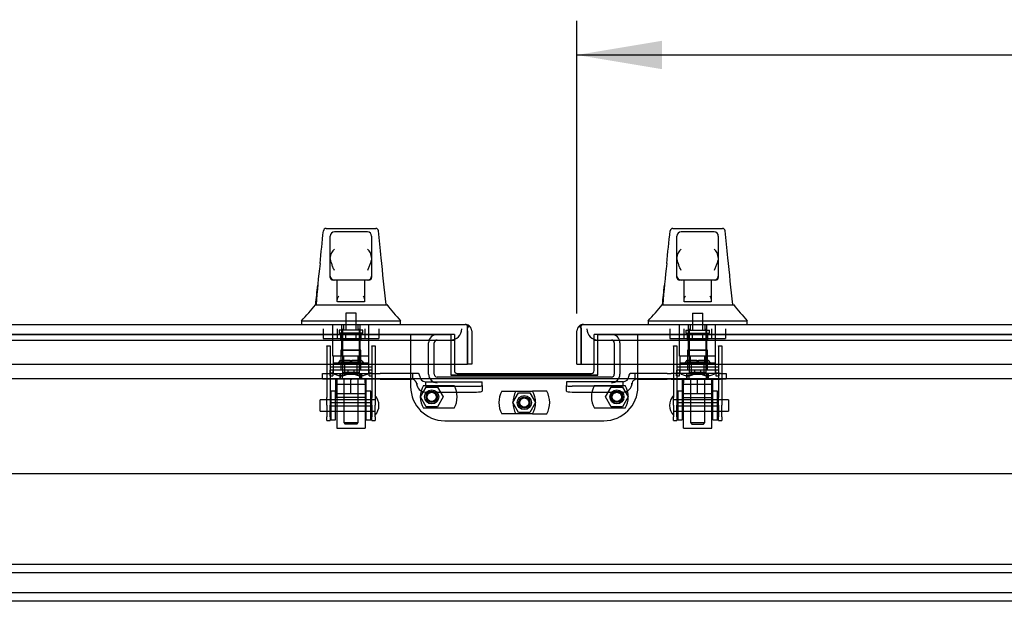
# Model space of a CAD drawing. Header units: inches. Extents: x 1 to 359, y -2 to 239.
# Tile 3 of 22: x 83 to 104, y 32 to 44. Entities that reach past the tile are written whole.
import ezdxf
from ezdxf.enums import TextEntityAlignment as Align
from ezdxf.lldxf.tags import DXFTag

# ---------------------------------------------------------------- set-up
doc = ezdxf.new("R2010")
doc.units = ezdxf.units.IN
doc.header["$MEASUREMENT"] = 0
for name, color, linetype in [('COM70098', 7, 'Continuous'), ('COM70110-2', 7, 'Continuous'), ('COM70218', 7, 'Continuous'), ('COM70220', 7, 'Continuous'), ('COM70739-1', 7, 'Continuous'), ('COM70838', 7, 'Continuous'), ('COM70839-2', 7, 'Continuous'), ('COM71190-2', 7, 'Continuous'), ('COM71195-2', 7, 'Continuous'), ('COM71196-2', 7, 'Continuous'), ('Default', 7, 'Continuous'), ('GSK86006', 7, 'Continuous'), ('HAN13068', 7, 'Continuous'), ('HAN13068_NUT', 7, 'Continuous'), ('HAN13068_SCREW', 7, 'Continuous'), ('HAN_NUT', 7, 'Continuous'), ('NTS18147', 7, 'Continuous'), ('NTS86070', 7, 'Continuous'), ('ROL87452', 7, 'Continuous'), ('RVT17786', 7, 'Continuous'), ('RVT19000', 7, 'Continuous'), ('SCC180005', 7, 'Continuous'), ('SPC87322', 7, 'Continuous'), ('STD26122', 7, 'Continuous'), ('WAF25376', 7, 'Continuous'), ('WAM30038', 7, 'Continuous')]:
    doc.layers.add(name, color=color, linetype=linetype)
doc.styles.add('SEACAD_Times_New_Roman', font='times.ttf')
tags = doc.linetypes.add('CENTER2', pattern=[1.125, 0.75, -0.125, 0.125, -0.125]).pattern_tags.tags
tags[10:11] = [DXFTag(74, 4), DXFTag(75, 0), DXFTag(340, '0'), DXFTag(46, 0.0), DXFTag(50, 0.0), DXFTag(44, 0.0), DXFTag(45, 0.0)]
tags[8:9] = [DXFTag(74, 4), DXFTag(75, 0), DXFTag(340, '0'), DXFTag(46, 0.0), DXFTag(50, 0.0), DXFTag(44, 0.0), DXFTag(45, 0.0)]
tags[6:7] = [DXFTag(74, 4), DXFTag(75, 0), DXFTag(340, '0'), DXFTag(46, 0.0), DXFTag(50, 0.0), DXFTag(44, 0.0), DXFTag(45, 0.0)]
tags[4:5] = [DXFTag(74, 4), DXFTag(75, 0), DXFTag(340, '0'), DXFTag(46, 0.0), DXFTag(50, 0.0), DXFTag(44, 0.0), DXFTag(45, 0.0)]
tags = doc.linetypes.add('HIDDEN2', pattern=[0.1875, 0.125, -0.0625]).pattern_tags.tags
tags[6:7] = [DXFTag(74, 4), DXFTag(75, 0), DXFTag(340, '0'), DXFTag(46, 0.0), DXFTag(50, 0.0), DXFTag(44, 0.0), DXFTag(45, 0.0)]
tags[4:5] = [DXFTag(74, 4), DXFTag(75, 0), DXFTag(340, '0'), DXFTag(46, 0.0), DXFTag(50, 0.0), DXFTag(44, 0.0), DXFTag(45, 0.0)]
doc.dimstyles.new('HAMMOND_(STH_-_300x200)', dxfattribs={"dimtxt": 1.5, "dimasz": 1.875, "dimexe": 0.75, "dimexo": 0.75, "dimgap": 0.375, "dimtad": 0, "dimtih": 1, "dimtoh": 1, "dimzin": 0, "dimdsep": 46, "dimtxsty": 'SEACAD_Times_New_Roman', "dimblk1": '_SE_FILLED', "dimblk2": '_SE_FILLED', "dimsah": 1, "dimcen": 0.75, "dimadec": 0, "dimazin": 0, "dimtfac": 0.8, "dimtofl": 0, "dimtmove": 0, "dimatfit": 3, "dimfxl": 1, "dimtolj": 1, "dimtzin": 0, "dimarcsym": 0})

# ---------------------------------------------------------------- blocks, each defined once
blk = doc.blocks.new('SEANNOT_GROUP2')
at = {"layer": 'Default', "color": 7, "linetype": 'CENTER2'}
blk.add_line((65.661, 34.398), (121.672, 34.398), dxfattribs=at)
blk = doc.blocks.new('SE1')
at = {"layer": 'COM70098', "color": 7, "linetype": 'HIDDEN2'}
for p, q in [((91.166, 37.46), (91.166, 36.311)), ((92.129, 37.46), (92.049, 37.46)), ((92.129, 37.46), (92.129, 36.805)), ((95.283, 37.46), (95.203, 37.46)), ((95.203, 36.805), (95.203, 37.46)), ((96.166, 36.311), (96.166, 37.46)), ((91.916, 35.561), (95.416, 35.561))]:
    blk.add_line(p, q, dxfattribs=at)
at = {"layer": 'COM70098', "color": 7, "linetype": 'Continuous'}
for p, q in [((92.129, 36.805), (92.129, 36.663)), ((95.203, 36.663), (95.203, 36.805)), ((92.189, 36.603), (95.143, 36.603))]:
    blk.add_line(p, q, dxfattribs=at)
at = {"layer": 'COM70098', "color": 7, "linetype": 'HIDDEN2'}
for centre in [(91.629, 36.085), (95.703, 36.085), (93.666, 35.96)]:
    blk.add_circle(centre, 0.156, dxfattribs=at)
at = {"layer": 'COM70098', "color": 7, "linetype": 'Continuous'}
for centre, start, end in [((92.189, 36.663), 180, 270), ((95.143, 36.663), 270, 0)]:
    blk.add_arc(centre, 0.06, start, end, dxfattribs=at)
at = {"layer": 'COM70098', "color": 7, "linetype": 'HIDDEN2'}
for centre, start, end in [((91.916, 36.311), 180, 270), ((95.416, 36.311), 270, 0)]:
    blk.add_arc(centre, 0.75, start, end, dxfattribs=at)
at = {"layer": 'COM70110-2', "color": 7, "linetype": 'HIDDEN2'}
for p, q in [((92.049, 37.462), (65.01, 37.462)), ((92.049, 37.462), (92.049, 37.46)), ((95.283, 37.46), (95.283, 37.462)), ((122.323, 37.462), (95.283, 37.462)), ((92.049, 36.568), (92.049, 36.561)), ((92.049, 36.561), (95.283, 36.561)), ((95.283, 36.561), (95.283, 36.568))]:
    blk.add_line(p, q, dxfattribs=at)
at = {"layer": 'COM70218', "color": 7, "linetype": 'HIDDEN2'}
for p, q in [((119.416, 32.398), (67.916, 32.398)), ((119.416, 32.21), (67.916, 32.21)), ((119.416, 31.773), (67.916, 31.773)), ((119.416, 31.585), (67.916, 31.585))]:
    blk.add_line(p, q, dxfattribs=at)
at = {"layer": 'COM70220', "color": 7, "linetype": 'HIDDEN2'}
for p, q in [((65.23, 37.335), (91.79, 37.335)), ((91.79, 37.335), (92.04, 37.335)), ((95.293, 37.335), (95.543, 37.335)), ((95.543, 37.335), (122.103, 37.335))]:
    blk.add_line(p, q, dxfattribs=at)
for centre, start, end in [((92.04, 37.585), 270, 0), ((95.293, 37.585), 180, 270)]:
    blk.add_arc(centre, 0.25, start, end, dxfattribs=at)
at = {"layer": 'COM70739-1', "color": 7, "linetype": 'HIDDEN2'}
for p, q in [((91.562, 36.583), (91.562, 37.275)), ((91.687, 36.583), (91.687, 37.275)), ((92.04, 37.335), (92.129, 37.335)), ((95.203, 37.335), (95.293, 37.335)), ((95.645, 37.275), (95.645, 36.583)), ((95.77, 37.275), (95.77, 36.583)), ((95.585, 36.523), (91.747, 36.523))]:
    blk.add_line(p, q, dxfattribs=at)
for centre, radius, start, end in [((91.747, 37.275), 0.185, 90, 180), ((91.747, 37.275), 0.06, 90, 180), ((95.585, 37.275), 0.185, 0, 90), ((95.585, 37.275), 0.06, 0, 90), ((91.747, 36.583), 0.185, 180, 270), ((91.747, 36.583), 0.06, 180, 270), ((95.585, 36.583), 0.06, 270, 0), ((95.585, 36.583), 0.185, 270, 0)]:
    blk.add_arc(centre, radius, start, end, dxfattribs=at)
at = {"layer": 'COM70838', "color": 7, "linetype": 'HIDDEN2'}
for p, q in [((89.228, 36.478), (89.228, 36.603)), ((89.228, 36.603), (89.353, 36.603)), ((89.353, 36.478), (89.228, 36.478)), ((89.353, 36.603), (90.409, 36.603)), ((89.835, 36.478), (89.353, 36.478)), ((90.409, 36.478), (89.871, 36.478)), ((90.409, 36.603), (90.497, 36.603)), ((90.497, 36.478), (90.409, 36.478)), ((91.21, 36.603), (90.497, 36.603)), ((90.497, 36.478), (91.183, 36.478)), ((91.308, 36.603), (91.21, 36.603)), ((91.21, 36.603), (91.21, 36.475)), ((91.368, 36.545), (91.368, 36.543)), ((91.493, 36.42), (91.493, 36.318)), ((91.493, 36.418), (92.738, 36.418)), ((92.738, 36.336), (92.738, 36.418)), ((95.84, 36.418), (94.595, 36.418)), ((94.595, 36.418), (94.595, 36.336)), ((95.84, 36.318), (95.84, 36.42)), ((95.965, 36.543), (95.965, 36.545)), ((96.095, 36.603), (96.025, 36.603)), ((96.095, 36.603), (96.095, 36.465)), ((96.808, 36.603), (96.095, 36.603)), ((96.15, 36.478), (96.808, 36.478)), ((96.808, 36.603), (96.897, 36.603)), ((96.897, 36.478), (96.808, 36.478)), ((97.98, 36.603), (96.897, 36.603)), ((96.897, 36.478), (97.462, 36.478)), ((97.498, 36.478), (97.98, 36.478)), ((97.98, 36.603), (98.105, 36.603)), ((98.105, 36.478), (97.98, 36.478)), ((98.105, 36.603), (98.105, 36.478)), ((91.3, 36.361), (91.3, 36.384)), ((91.493, 36.318), (92.613, 36.318)), ((91.493, 36.191), (92.613, 36.191)), ((92.738, 36.336), (92.738, 36.21)), ((94.595, 36.21), (94.595, 36.336)), ((95.84, 36.318), (94.72, 36.318)), ((94.72, 36.191), (95.84, 36.191)), ((96.033, 36.384), (96.033, 36.361))]:
    blk.add_line(p, q, dxfattribs=at)
for centre, radius, start, end in [((91.183, 36.361), 0.117, 76.4554, 90), ((91.183, 36.361), 0.117, 0, 76.4554), ((91.308, 36.543), 0.06, 0, 90), ((91.493, 36.545), 0.125, 180, 270), ((95.84, 36.545), 0.125, 270, 0), ((96.025, 36.543), 0.06, 90, 180), ((96.15, 36.361), 0.117, 118.0398, 180), ((96.15, 36.361), 0.117, 90, 118.0398), ((91.493, 36.384), 0.193, 180, 270), ((95.84, 36.384), 0.193, 270, 0)]:
    blk.add_arc(centre, radius, start, end, dxfattribs=at)
for centre, major_axis, start_param, end_param in [((92.613, 36.336), (-0.125, 0), 1.570796, 3.141593), ((92.613, 36.21), (0.125, 0), 4.712389, 6.283185), ((94.72, 36.336), (-0.125, 0), 0, 1.570796), ((94.72, 36.21), (0.125, 0), 3.141593, 4.712389)]:
    blk.add_ellipse(centre, major_axis=major_axis, ratio=0.145455, start_param=start_param, end_param=end_param, dxfattribs=at)
at = {"layer": 'COM70839-2', "color": 7, "linetype": 'HIDDEN2'}
for p, q in [((89.322, 37.209), (89.392, 37.209)), ((89.322, 37.2), (89.322, 37.209)), ((89.322, 37.2), (89.322, 36.07)), ((89.392, 37.209), (89.392, 37.2)), ((89.392, 37.2), (89.392, 36.07)), ((90.314, 37.209), (90.384, 37.209)), ((90.314, 37.2), (90.314, 37.209)), ((90.314, 37.2), (90.314, 36.07)), ((90.384, 37.209), (90.384, 37.2)), ((90.384, 37.2), (90.384, 36.07)), ((96.949, 37.209), (97.019, 37.209)), ((96.949, 37.2), (96.949, 37.209)), ((96.949, 37.2), (96.949, 36.07)), ((97.019, 37.209), (97.019, 37.2)), ((97.019, 37.2), (97.019, 36.07)), ((97.941, 37.209), (98.011, 37.209)), ((97.941, 37.2), (97.941, 37.209)), ((97.941, 37.2), (97.941, 36.07)), ((98.011, 37.209), (98.011, 37.2)), ((98.011, 37.2), (98.011, 36.07)), ((89.392, 36.748), (90.314, 36.748)), ((97.019, 36.748), (97.941, 36.748)), ((89.322, 35.906), (89.322, 36.07)), ((89.392, 36.07), (89.392, 35.906)), ((90.314, 35.906), (90.314, 36.07)), ((90.384, 36.07), (90.384, 35.906)), ((96.949, 35.906), (96.949, 36.07)), ((97.019, 36.07), (97.019, 35.906)), ((97.941, 35.906), (97.941, 36.07)), ((98.011, 36.07), (98.011, 35.906)), ((89.322, 35.906), (89.322, 35.647)), ((90.314, 35.954), (89.392, 35.954)), ((89.392, 35.647), (89.392, 35.906)), ((89.392, 35.889), (90.314, 35.889)), ((90.314, 35.906), (90.314, 35.647)), ((90.384, 35.647), (90.384, 35.906)), ((96.949, 35.906), (96.949, 35.647)), ((97.941, 35.954), (97.019, 35.954)), ((97.019, 35.647), (97.019, 35.906)), ((97.019, 35.889), (97.941, 35.889)), ((97.941, 35.906), (97.941, 35.647)), ((98.011, 35.647), (98.011, 35.906)), ((89.322, 35.569), (89.322, 35.647)), ((89.322, 35.569), (89.392, 35.569)), ((89.392, 35.647), (89.392, 35.569)), ((90.314, 35.569), (90.314, 35.647)), ((90.314, 35.569), (90.384, 35.569)), ((90.384, 35.647), (90.384, 35.569)), ((96.949, 35.569), (96.949, 35.647)), ((96.949, 35.569), (97.019, 35.569)), ((97.019, 35.647), (97.019, 35.569)), ((97.941, 35.569), (97.941, 35.647)), ((97.941, 35.569), (98.011, 35.569)), ((98.011, 35.647), (98.011, 35.569))]:
    blk.add_line(p, q, dxfattribs=at)
at = {"layer": 'COM71190-2', "color": 7, "linetype": 'HIDDEN2'}
for p, q in [((65.01, 37.46), (92.049, 37.46)), ((92.049, 37.46), (92.049, 36.805)), ((95.283, 36.805), (95.283, 37.46)), ((95.283, 37.46), (122.323, 37.46))]:
    blk.add_line(p, q, dxfattribs=at)
at = {"layer": 'COM71190-2', "color": 7, "linetype": 'Continuous'}
for p, q in [((92.049, 36.805), (92.049, 36.568)), ((95.283, 36.568), (95.283, 36.805)), ((71.635, 36.493), (115.698, 36.493)), ((92.049, 36.568), (95.283, 36.568))]:
    blk.add_line(p, q, dxfattribs=at)
at = {"layer": 'COM71195-2', "color": 7, "linetype": 'Continuous'}
for p, q in [((64.653, 37.68), (92.367, 37.68)), ((92.367, 37.68), (92.367, 37.68)), ((92.367, 37.68), (92.367, 37.68)), ((92.367, 37.68), (92.367, 37.68)), ((92.415, 37.6), (92.454, 37.651)), ((92.415, 37.537), (92.415, 37.651)), ((92.415, 37.537), (92.415, 37.6)), ((92.415, 37.537), (92.415, 37.537)), ((92.415, 37.537), (92.415, 36.805)), ((92.415, 36.805), (92.415, 37.537)), ((92.51, 37.537), (92.51, 36.805)), ((64.605, 36.805), (92.415, 36.805)), ((92.51, 36.805), (92.415, 36.805))]:
    blk.add_line(p, q, dxfattribs=at)
for start, end in [(89.9238, 90), (52.4964, 89.8439), (0, 52.4964)]:
    blk.add_arc((92.367, 37.537), 0.143, start, end, dxfattribs=at)
blk.add_open_spline([(92.415, 37.651), (92.407, 37.66), (92.399, 37.668), (92.387, 37.675), (92.383, 37.677), (92.375, 37.68), (92.371, 37.68), (92.367, 37.68)], degree=3, knots=[0, 0, 0, 0, 0.5, 0.5, 0.75, 0.75, 1, 1, 1, 1], dxfattribs=at)
at = {"layer": 'COM71196-2', "color": 7, "linetype": 'Continuous'}
for p, q in [((94.823, 36.805), (94.823, 37.537)), ((94.918, 37.6), (94.879, 37.651)), ((94.918, 37.537), (94.918, 37.651)), ((94.918, 37.6), (94.918, 37.537)), ((94.918, 37.537), (94.918, 36.805)), ((94.918, 37.537), (94.918, 37.537)), ((94.918, 36.805), (94.918, 37.537)), ((94.966, 37.68), (122.68, 37.68)), ((94.966, 37.68), (94.966, 37.68)), ((94.966, 37.68), (94.966, 37.68)), ((94.823, 36.805), (94.918, 36.805)), ((94.918, 36.805), (122.728, 36.805))]:
    blk.add_line(p, q, dxfattribs=at)
for start, end in [(127.5036, 180), (90.1561, 127.5036), (90, 90.0762)]:
    blk.add_arc((94.966, 37.537), 0.143, start, end, dxfattribs=at)
blk.add_open_spline([(94.918, 37.651), (94.926, 37.66), (94.934, 37.668), (94.946, 37.675), (94.95, 37.677), (94.958, 37.68), (94.962, 37.68), (94.966, 37.68)], degree=3, knots=[0, 0, 0, 0, 0.5, 0.5, 0.75, 0.75, 1, 1, 1, 1], dxfattribs=at)
at = {"layer": 'GSK86006', "color": 7, "linetype": 'HIDDEN2'}
for centre in [(91.629, 36.085), (95.703, 36.085), (93.666, 35.96)]:
    blk.add_circle(centre, 0.125, dxfattribs=at)
at = {"layer": 'HAN13068', "color": 7, "linetype": 'Continuous'}
for p, q in [((89.247, 39.74), (89.247, 39.742)), ((89.307, 39.795), (90.398, 39.795)), ((90.218, 39.715), (89.488, 39.715)), ((90.458, 39.741), (90.458, 39.739)), ((96.874, 39.74), (96.874, 39.742)), ((96.934, 39.795), (98.025, 39.795)), ((97.845, 39.715), (97.115, 39.715)), ((98.085, 39.741), (98.085, 39.739)), ((89.398, 39.153), (89.398, 39.625)), ((90.308, 39.625), (90.308, 39.153)), ((97.025, 39.153), (97.025, 39.625)), ((97.935, 39.625), (97.935, 39.153)), ((89.398, 38.745), (89.398, 39.153)), ((90.308, 39.153), (90.308, 38.745)), ((97.025, 38.745), (97.025, 39.153)), ((97.935, 39.153), (97.935, 38.745)), ((89.398, 38.715), (89.398, 38.745)), ((89.488, 38.655), (89.458, 38.655)), ((90.218, 38.655), (89.488, 38.655)), ((89.553, 38.224), (89.553, 38.655)), ((90.153, 38.655), (90.153, 38.224)), ((90.248, 38.655), (90.218, 38.655)), ((90.308, 38.745), (90.308, 38.715)), ((97.025, 38.715), (97.025, 38.745)), ((97.115, 38.655), (97.085, 38.655)), ((97.845, 38.655), (97.115, 38.655)), ((97.18, 38.224), (97.18, 38.655)), ((97.78, 38.655), (97.78, 38.224)), ((97.875, 38.655), (97.845, 38.655)), ((97.935, 38.745), (97.935, 38.715)), ((89.553, 38.184), (89.553, 38.224)), ((89.768, 38.18), (89.583, 38.18)), ((89.938, 38.18), (89.768, 38.18)), ((90.123, 38.18), (89.938, 38.18)), ((90.153, 38.224), (90.153, 38.184)), ((97.18, 38.184), (97.18, 38.224)), ((97.395, 38.18), (97.21, 38.18)), ((97.565, 38.18), (97.395, 38.18)), ((97.75, 38.18), (97.565, 38.18)), ((97.78, 38.224), (97.78, 38.184)), ((89.074, 38.115), (89.274, 38.115)), ((89.274, 38.115), (89.386, 38.115)), ((89.386, 38.115), (89.594, 38.115)), ((89.594, 38.115), (89.662, 38.115)), ((89.662, 38.115), (89.754, 38.115)), ((89.754, 38.115), (89.794, 38.115)), ((89.794, 38.115), (89.912, 38.115)), ((89.912, 38.115), (90.21, 38.115)), ((90.21, 38.115), (90.32, 38.115)), ((90.32, 38.115), (90.643, 38.115)), ((96.701, 38.115), (96.901, 38.115)), ((96.901, 38.115), (97.013, 38.115)), ((97.013, 38.115), (97.221, 38.115)), ((97.221, 38.115), (97.289, 38.115)), ((97.289, 38.115), (97.381, 38.115)), ((97.381, 38.115), (97.421, 38.115)), ((97.421, 38.115), (97.539, 38.115)), ((97.539, 38.115), (97.837, 38.115)), ((97.837, 38.115), (97.947, 38.115)), ((97.947, 38.115), (98.27, 38.115)), ((88.763, 37.763), (88.763, 37.68)), ((88.763, 37.76), (89.115, 37.76)), ((89.115, 37.76), (89.347, 37.76)), ((89.347, 37.76), (89.794, 37.76)), ((89.794, 37.76), (89.912, 37.76)), ((89.912, 37.76), (89.963, 37.76)), ((89.963, 37.76), (90.112, 37.76)), ((90.112, 37.76), (90.591, 37.76)), ((90.591, 37.76), (90.943, 37.76)), ((90.943, 37.68), (90.943, 37.763)), ((96.39, 37.763), (96.39, 37.68)), ((96.39, 37.76), (96.742, 37.76)), ((96.742, 37.76), (96.974, 37.76)), ((96.974, 37.76), (97.421, 37.76)), ((97.421, 37.76), (97.539, 37.76)), ((97.539, 37.76), (97.59, 37.76)), ((97.59, 37.76), (97.739, 37.76)), ((97.739, 37.76), (98.218, 37.76)), ((98.218, 37.76), (98.57, 37.76)), ((98.57, 37.68), (98.57, 37.763))]:
    blk.add_line(p, q, dxfattribs=at)
at = {"layer": 'HAN13068', "color": 7, "linetype": 'HIDDEN2'}
for p, q in [((89.457, 36.978), (89.457, 37.68)), ((89.653, 36.978), (89.653, 37.68)), ((89.69, 37.68), (89.69, 37.555)), ((90.015, 37.555), (90.015, 37.68)), ((90.053, 36.978), (90.053, 37.68)), ((90.248, 36.978), (90.248, 37.68)), ((97.084, 36.978), (97.084, 37.68)), ((97.28, 36.978), (97.28, 37.68)), ((97.317, 37.68), (97.317, 37.555)), ((97.642, 37.555), (97.642, 37.68)), ((97.68, 36.978), (97.68, 37.68)), ((97.875, 36.978), (97.875, 37.68)), ((89.653, 36.978), (89.457, 36.978)), ((90.053, 36.978), (89.653, 36.978)), ((89.693, 36.853), (89.693, 36.978)), ((89.853, 36.853), (89.693, 36.853)), ((90.013, 36.853), (89.853, 36.853)), ((90.013, 36.853), (90.013, 36.978)), ((90.248, 36.978), (90.053, 36.978)), ((97.28, 36.978), (97.084, 36.978)), ((97.68, 36.978), (97.28, 36.978)), ((97.32, 36.853), (97.32, 36.978)), ((97.48, 36.853), (97.32, 36.853)), ((97.64, 36.853), (97.48, 36.853)), ((97.64, 36.853), (97.64, 36.978)), ((97.875, 36.978), (97.68, 36.978)), ((89.693, 36.478), (89.693, 35.518)), ((90.013, 35.518), (90.013, 36.478)), ((97.32, 36.478), (97.32, 35.518)), ((97.64, 35.518), (97.64, 36.478)), ((89.693, 35.518), (90.013, 35.518)), ((89.693, 35.518), (89.723, 35.488)), ((89.983, 35.488), (89.723, 35.488)), ((89.983, 35.488), (90.013, 35.518)), ((97.32, 35.518), (97.64, 35.518)), ((97.32, 35.518), (97.35, 35.488)), ((97.35, 35.488), (97.61, 35.488)), ((97.61, 35.488), (97.64, 35.518))]:
    blk.add_line(p, q, dxfattribs=at)
at = {"layer": 'HAN13068', "color": 7, "linetype": 'Continuous'}
for centre, radius, start, end in [((89.307, 39.735), 0.06, 89.9925, 174.0071), ((89.488, 39.625), 0.09, 90, 180), ((90.218, 39.625), 0.09, 0, 90), ((90.398, 39.735), 0.06, 5.5758, 90.0089), ((96.934, 39.735), 0.06, 89.9925, 174.0071), ((97.115, 39.625), 0.09, 90, 180), ((97.845, 39.625), 0.09, 0, 90), ((98.025, 39.735), 0.06, 5.5758, 90.0089), ((89.657, 39.144), 0.259, 130.7149, 177.9019), ((90.049, 39.144), 0.259, 2.0981, 49.2851), ((97.284, 39.144), 0.259, 130.7149, 177.9019), ((97.676, 39.144), 0.259, 2.0981, 49.2851), ((105.036, 37.114), 15.978, 173.1508, 176.4066), ((89.439, 39.153), 0.0411, 178.3464, 179.9974), ((90.267, 39.153), 0.0411, 0.0026, 1.6536), ((28.598, 32.071), 62.32, 5.56591, 6.52159), ((112.663, 37.114), 15.978, 173.1508, 176.4066), ((97.066, 39.153), 0.0411, 178.3464, 179.9974), ((97.894, 39.153), 0.0411, 0.0026, 1.6536), ((36.225, 32.071), 62.32, 5.56591, 6.52159), ((89.488, 38.745), 0.09, 180, 270), ((89.458, 38.715), 0.06, 180, 270), ((90.218, 38.745), 0.09, 270, 0), ((90.248, 38.715), 0.06, 270, 0), ((97.115, 38.745), 0.09, 180, 270), ((97.085, 38.715), 0.06, 180, 270), ((97.845, 38.745), 0.09, 270, 0), ((97.875, 38.715), 0.06, 270, 0), ((85.312, 41.094), 4.799, 315.9905, 321.6256), ((103.059, 48.305), 16.062, 219.3746, 221.0327), ((92.939, 41.094), 4.799, 315.9905, 321.6256), ((110.686, 48.305), 16.062, 219.3746, 221.0327)]:
    blk.add_arc(centre, radius, start, end, dxfattribs=at)
for points in [[(89.172, 39.019), (89.197, 39.26), (89.222, 39.5), (89.247, 39.74)], [(90.515, 39.149), (90.496, 39.346), (90.477, 39.542), (90.458, 39.739)], [(96.799, 39.019), (96.824, 39.26), (96.849, 39.5), (96.874, 39.74)], [(98.142, 39.149), (98.123, 39.346), (98.104, 39.542), (98.085, 39.739)], [(89.078, 38.115), (89.093, 38.258), (89.108, 38.401), (89.122, 38.544)], [(96.705, 38.115), (96.72, 38.258), (96.735, 38.401), (96.749, 38.544)]]:
    blk.add_open_spline(points, degree=3, dxfattribs=at)
for points, knots in [([(89.488, 38.87), (89.483, 38.882), (89.478, 38.895), (89.467, 38.919), (89.462, 38.931), (89.447, 38.967), (89.438, 38.991), (89.425, 39.027), (89.421, 39.039), (89.414, 39.062), (89.411, 39.074), (89.402, 39.109), (89.398, 39.132), (89.398, 39.154)], [0, 0, 0, 0, 0.125, 0.125, 0.25, 0.25, 0.5, 0.5, 0.625, 0.625, 0.75, 0.75, 1, 1, 1, 1]), ([(90.308, 39.154), (90.308, 39.132), (90.304, 39.109), (90.295, 39.074), (90.292, 39.062), (90.285, 39.039), (90.281, 39.027), (90.268, 38.991), (90.258, 38.967), (90.244, 38.931), (90.239, 38.919), (90.228, 38.895), (90.223, 38.882), (90.218, 38.87)], [0, 0, 0, 0, 0.25, 0.25, 0.375, 0.375, 0.5, 0.5, 0.75, 0.75, 0.875, 0.875, 1, 1, 1, 1]), ([(97.115, 38.87), (97.11, 38.882), (97.105, 38.895), (97.094, 38.919), (97.089, 38.931), (97.074, 38.967), (97.065, 38.991), (97.052, 39.027), (97.048, 39.039), (97.041, 39.062), (97.038, 39.074), (97.029, 39.109), (97.025, 39.132), (97.025, 39.154)], [0, 0, 0, 0, 0.125, 0.125, 0.25, 0.25, 0.5, 0.5, 0.625, 0.625, 0.75, 0.75, 1, 1, 1, 1]), ([(97.935, 39.154), (97.935, 39.132), (97.931, 39.109), (97.922, 39.074), (97.919, 39.062), (97.912, 39.039), (97.908, 39.027), (97.895, 38.991), (97.885, 38.967), (97.871, 38.931), (97.866, 38.919), (97.855, 38.895), (97.85, 38.882), (97.845, 38.87)], [0, 0, 0, 0, 0.25, 0.25, 0.375, 0.375, 0.5, 0.5, 0.75, 0.75, 0.875, 0.875, 1, 1, 1, 1]), ([(89.553, 38.224), (89.553, 38.23), (89.554, 38.236), (89.558, 38.25), (89.561, 38.256), (89.569, 38.277), (89.576, 38.291), (89.583, 38.305)], [0, 0, 0, 0, 0.25, 0.25, 0.5, 0.5, 1, 1, 1, 1]), ([(89.583, 38.18), (89.579, 38.18), (89.575, 38.18), (89.568, 38.18), (89.564, 38.18), (89.559, 38.181), (89.557, 38.181), (89.554, 38.182), (89.553, 38.183), (89.553, 38.184)], [0, 0, 0, 0, 0.25, 0.25, 0.5, 0.5, 0.75, 0.75, 1, 1, 1, 1]), ([(90.123, 38.305), (90.13, 38.291), (90.137, 38.277), (90.145, 38.256), (90.148, 38.25), (90.152, 38.236), (90.153, 38.23), (90.153, 38.224)], [0, 0, 0, 0, 0.5, 0.5, 0.75, 0.75, 1, 1, 1, 1]), ([(90.153, 38.184), (90.153, 38.183), (90.152, 38.182), (90.149, 38.181), (90.147, 38.181), (90.139, 38.18), (90.131, 38.18), (90.123, 38.18)], [0, 0, 0, 0, 0.25, 0.25, 0.5, 0.5, 1, 1, 1, 1]), ([(97.18, 38.224), (97.18, 38.23), (97.181, 38.236), (97.185, 38.25), (97.188, 38.256), (97.196, 38.277), (97.203, 38.291), (97.21, 38.305)], [0, 0, 0, 0, 0.25, 0.25, 0.5, 0.5, 1, 1, 1, 1]), ([(97.21, 38.18), (97.206, 38.18), (97.202, 38.18), (97.195, 38.18), (97.191, 38.18), (97.186, 38.181), (97.184, 38.181), (97.181, 38.182), (97.18, 38.183), (97.18, 38.184)], [0, 0, 0, 0, 0.25, 0.25, 0.5, 0.5, 0.75, 0.75, 1, 1, 1, 1]), ([(97.75, 38.305), (97.757, 38.291), (97.764, 38.277), (97.772, 38.256), (97.775, 38.25), (97.779, 38.236), (97.78, 38.23), (97.78, 38.224)], [0, 0, 0, 0, 0.5, 0.5, 0.75, 0.75, 1, 1, 1, 1]), ([(97.78, 38.184), (97.78, 38.183), (97.779, 38.182), (97.776, 38.181), (97.774, 38.181), (97.766, 38.18), (97.758, 38.18), (97.75, 38.18)], [0, 0, 0, 0, 0.25, 0.25, 0.5, 0.5, 1, 1, 1, 1])]:
    blk.add_open_spline(points, degree=3, knots=knots, dxfattribs=at)
at = {"layer": 'HAN13068_NUT', "color": 7, "linetype": 'HIDDEN2'}
for p, q in [((89.52, 36.153), (89.52, 36.478)), ((89.853, 36.153), (89.853, 36.478)), ((90.185, 36.153), (90.185, 36.478)), ((97.147, 36.153), (97.147, 36.478)), ((97.48, 36.153), (97.48, 36.478)), ((97.812, 36.153), (97.812, 36.478)), ((89.687, 36.153), (89.52, 36.153)), ((89.52, 36.153), (89.52, 36.103)), ((90.155, 36.073), (89.55, 36.073)), ((89.853, 36.153), (89.687, 36.153)), ((90.019, 36.153), (89.853, 36.153)), ((90.185, 36.153), (90.019, 36.153)), ((90.185, 36.103), (90.185, 36.153)), ((97.314, 36.153), (97.147, 36.153)), ((97.147, 36.153), (97.147, 36.103)), ((97.177, 36.073), (97.782, 36.073)), ((97.48, 36.153), (97.314, 36.153)), ((97.646, 36.153), (97.48, 36.153)), ((97.812, 36.153), (97.646, 36.153)), ((97.812, 36.103), (97.812, 36.153))]:
    blk.add_line(p, q, dxfattribs=at)
for centre, start, end in [((89.55, 36.103), 180, 270), ((90.155, 36.103), 270, 0), ((97.177, 36.103), 180, 270), ((97.782, 36.103), 270, 0)]:
    blk.add_arc(centre, 0.03, start, end, dxfattribs=at)
at = {"layer": 'HAN13068_SCREW', "color": 7, "linetype": 'HIDDEN2'}
for p, q in [((89.969, 37.93), (89.737, 37.93)), ((89.737, 37.93), (89.737, 37.555)), ((89.969, 37.555), (89.969, 37.93)), ((97.364, 37.93), (97.596, 37.93)), ((97.364, 37.93), (97.364, 37.555)), ((97.596, 37.555), (97.596, 37.93)), ((90.115, 37.555), (89.59, 37.555)), ((89.59, 37.555), (89.59, 37.485)), ((90.115, 37.485), (89.59, 37.485)), ((89.631, 37.348), (89.631, 37.485)), ((89.742, 37.348), (89.742, 37.485)), ((89.964, 37.348), (89.964, 37.485)), ((90.075, 37.348), (90.075, 37.485)), ((90.115, 37.485), (90.115, 37.555)), ((97.217, 37.555), (97.742, 37.555)), ((97.217, 37.555), (97.217, 37.485)), ((97.217, 37.485), (97.742, 37.485)), ((97.258, 37.348), (97.258, 37.485)), ((97.369, 37.348), (97.369, 37.485)), ((97.591, 37.348), (97.591, 37.485)), ((97.702, 37.348), (97.702, 37.485)), ((97.742, 37.485), (97.742, 37.555)), ((89.631, 37.348), (89.742, 37.348)), ((89.742, 37.348), (89.964, 37.348)), ((89.964, 37.348), (90.075, 37.348)), ((97.258, 37.348), (97.369, 37.348)), ((97.369, 37.348), (97.591, 37.348)), ((97.591, 37.348), (97.702, 37.348))]:
    blk.add_line(p, q, dxfattribs=at)
at = {"layer": 'HAN_NUT', "color": 7, "linetype": 'HIDDEN2'}
for p, q in [((89.241, 37.585), (89.241, 37.37)), ((89.547, 37.585), (89.547, 37.37)), ((90.159, 37.585), (90.159, 37.37)), ((90.465, 37.585), (90.465, 37.37)), ((96.868, 37.585), (96.868, 37.37)), ((97.174, 37.585), (97.174, 37.37)), ((97.786, 37.585), (97.786, 37.37)), ((98.092, 37.585), (98.092, 37.37)), ((89.241, 37.37), (89.547, 37.37)), ((89.547, 37.37), (90.159, 37.37)), ((90.159, 37.37), (90.465, 37.37)), ((96.868, 37.37), (97.174, 37.37)), ((97.174, 37.37), (97.786, 37.37)), ((97.786, 37.37), (98.092, 37.37))]:
    blk.add_line(p, q, dxfattribs=at)
at = {"layer": 'NTS18147', "color": 7, "linetype": 'HIDDEN2'}
for p, q in [((89.633, 37.115), (90.073, 37.115)), ((89.633, 37.115), (89.633, 36.677)), ((90.073, 37.115), (89.633, 37.115)), ((89.633, 37.115), (89.633, 37.115)), ((90.073, 36.677), (90.073, 37.115)), ((90.073, 37.115), (90.073, 37.115)), ((97.7, 37.115), (97.26, 37.115)), ((97.26, 37.115), (97.26, 37.115)), ((97.26, 37.115), (97.7, 37.115)), ((97.26, 37.115), (97.26, 36.677)), ((97.7, 37.115), (97.7, 37.115)), ((97.7, 36.677), (97.7, 37.115)), ((89.458, 36.677), (89.39, 36.677)), ((89.39, 36.677), (89.39, 36.614)), ((89.458, 36.677), (89.39, 36.677)), ((89.39, 36.677), (89.39, 36.677)), ((89.39, 36.614), (89.458, 36.614)), ((89.39, 36.614), (89.39, 36.552)), ((89.39, 36.614), (89.458, 36.614)), ((89.453, 36.614), (89.453, 36.552)), ((89.785, 36.677), (89.458, 36.677)), ((89.458, 36.614), (89.458, 36.677)), ((89.785, 36.677), (89.458, 36.677)), ((89.458, 36.677), (89.458, 36.677)), ((89.921, 36.677), (89.785, 36.677)), ((89.785, 36.677), (89.785, 36.614)), ((89.921, 36.677), (89.785, 36.677)), ((89.785, 36.677), (89.785, 36.677)), ((89.785, 36.614), (89.921, 36.614)), ((89.785, 36.614), (89.921, 36.614)), ((90.248, 36.677), (89.921, 36.677)), ((89.921, 36.614), (89.921, 36.677)), ((90.248, 36.677), (89.921, 36.677)), ((89.921, 36.677), (89.921, 36.677)), ((90.316, 36.677), (90.248, 36.677)), ((90.248, 36.677), (90.248, 36.614)), ((90.316, 36.677), (90.248, 36.677)), ((90.248, 36.677), (90.248, 36.677)), ((90.248, 36.614), (90.316, 36.614)), ((90.248, 36.614), (90.316, 36.614)), ((90.253, 36.552), (90.253, 36.614)), ((90.316, 36.614), (90.316, 36.677)), ((90.316, 36.677), (90.316, 36.677)), ((90.316, 36.552), (90.316, 36.614)), ((97.085, 36.677), (97.017, 36.677)), ((97.017, 36.677), (97.017, 36.677)), ((97.085, 36.677), (97.017, 36.677)), ((97.017, 36.677), (97.017, 36.614)), ((97.017, 36.614), (97.085, 36.614)), ((97.017, 36.614), (97.085, 36.614)), ((97.017, 36.552), (97.017, 36.614)), ((97.08, 36.552), (97.08, 36.614)), ((97.412, 36.677), (97.085, 36.677)), ((97.085, 36.677), (97.085, 36.677)), ((97.412, 36.677), (97.085, 36.677)), ((97.085, 36.614), (97.085, 36.677)), ((97.548, 36.677), (97.412, 36.677)), ((97.412, 36.677), (97.412, 36.677)), ((97.548, 36.677), (97.412, 36.677)), ((97.412, 36.677), (97.412, 36.614)), ((97.412, 36.614), (97.548, 36.614)), ((97.412, 36.614), (97.548, 36.614)), ((97.875, 36.677), (97.548, 36.677)), ((97.548, 36.677), (97.548, 36.677)), ((97.875, 36.677), (97.548, 36.677)), ((97.548, 36.614), (97.548, 36.677)), ((97.943, 36.677), (97.875, 36.677)), ((97.875, 36.677), (97.875, 36.677)), ((97.943, 36.677), (97.875, 36.677)), ((97.875, 36.677), (97.875, 36.614)), ((97.875, 36.614), (97.943, 36.614)), ((97.875, 36.614), (97.943, 36.614)), ((97.88, 36.614), (97.88, 36.552)), ((97.943, 36.677), (97.943, 36.677)), ((97.943, 36.614), (97.943, 36.677)), ((97.943, 36.614), (97.943, 36.552)), ((89.39, 36.552), (89.453, 36.552)), ((89.39, 36.552), (89.453, 36.552)), ((89.621, 36.552), (89.653, 36.552)), ((89.621, 36.552), (89.653, 36.552)), ((90.053, 36.552), (90.084, 36.552)), ((90.053, 36.552), (90.084, 36.552)), ((90.253, 36.552), (90.316, 36.552)), ((90.253, 36.552), (90.316, 36.552)), ((97.017, 36.552), (97.08, 36.552)), ((97.017, 36.552), (97.08, 36.552)), ((97.248, 36.552), (97.28, 36.552)), ((97.248, 36.552), (97.28, 36.552)), ((97.68, 36.552), (97.711, 36.552)), ((97.68, 36.552), (97.711, 36.552)), ((97.88, 36.552), (97.943, 36.552)), ((97.88, 36.552), (97.943, 36.552))]:
    blk.add_line(p, q, dxfattribs=at)
for centre, start_param, end_param in [((89.621, 36.87), 2.506883, 3.776302), ((89.621, 36.871), 2.506883, 3.776302), ((89.653, 36.87), 3.141593, 3.776302), ((89.653, 36.871), 3.141593, 3.776302), ((90.053, 36.87), 2.506883, 3.141593), ((90.053, 36.871), 2.506883, 3.141593), ((90.084, 36.87), 2.506883, 3.776302), ((90.084, 36.871), 2.506883, 3.776302), ((97.248, 36.871), 2.506883, 3.776302), ((97.248, 36.87), 2.506883, 3.776302), ((97.28, 36.871), 3.141593, 3.776302), ((97.28, 36.87), 3.141593, 3.776302), ((97.68, 36.871), 2.506883, 3.141593), ((97.68, 36.87), 2.506883, 3.141593), ((97.711, 36.871), 2.506883, 3.776302), ((97.711, 36.87), 2.506883, 3.776302)]:
    blk.add_ellipse(centre, major_axis=(0, 0.318), ratio=0.866025, start_param=start_param, end_param=end_param, dxfattribs=at)
at = {"layer": 'NTS86070', "color": 7, "linetype": 'HIDDEN2'}
for p, q in [((91.446, 36.335), (92.122, 36.335)), ((93.173, 36.21), (93.849, 36.21)), ((94.159, 36.21), (93.849, 36.21)), ((95.21, 36.335), (95.886, 36.335)), ((92.122, 35.835), (91.446, 35.835)), ((95.886, 35.835), (95.21, 35.835)), ((93.849, 35.71), (93.173, 35.71)), ((93.849, 35.71), (94.159, 35.71))]:
    blk.add_line(p, q, dxfattribs=at)
for centre in [(91.629, 36.085), (95.703, 36.085), (93.666, 35.96)]:
    blk.add_circle(centre, 0.101, dxfattribs=at)
for centre, start, end in [((91.879, 36.085), 150, 210), ((91.689, 36.085), 330, 30), ((93.606, 35.96), 150, 210), ((93.916, 35.96), 150, 210), ((93.416, 35.96), 330, 30), ((93.726, 35.96), 330, 30), ((95.643, 36.085), 150, 210), ((95.453, 36.085), 330, 30)]:
    blk.add_arc(centre, 0.5, start, end, dxfattribs=at)
at = {"layer": 'ROL87452', "color": 7, "linetype": 'HIDDEN2'}
for p, q in [((89.54, 36.398), (89.54, 35.398)), ((90.165, 36.398), (90.165, 35.398)), ((97.167, 35.398), (97.167, 36.398)), ((97.792, 35.398), (97.792, 36.398)), ((89.54, 35.398), (90.165, 35.398)), ((97.167, 35.398), (97.792, 35.398))]:
    blk.add_line(p, q, dxfattribs=at)
at = {"layer": 'RVT17786', "color": 7, "linetype": 'HIDDEN2'}
for p, q in [((89.174, 35.773), (89.174, 36.023)), ((90.384, 36.023), (89.174, 36.023)), ((98.159, 36.023), (96.949, 36.023)), ((98.159, 36.023), (98.159, 35.773)), ((89.174, 35.773), (90.384, 35.773)), ((96.949, 35.773), (98.159, 35.773))]:
    blk.add_line(p, q, dxfattribs=at)
for centre, start, end in [((90.151, 35.898), 317.1291, 42.8709), ((97.182, 35.898), 137.1291, 222.8709)]:
    blk.add_arc(centre, 0.318, start, end, dxfattribs=at)
at = {"layer": 'RVT19000', "color": 7, "linetype": 'HIDDEN2'}
for p, q in [((89.712, 36.815), (89.993, 36.815)), ((89.712, 36.815), (89.712, 36.603)), ((89.993, 36.603), (89.993, 36.815)), ((97.339, 36.815), (97.62, 36.815)), ((97.339, 36.815), (97.339, 36.603)), ((97.62, 36.603), (97.62, 36.815)), ((89.54, 36.478), (89.54, 36.398)), ((89.658, 36.603), (89.658, 36.478)), ((89.835, 36.478), (89.871, 36.478)), ((90.048, 36.478), (90.048, 36.603)), ((90.165, 36.398), (90.165, 36.478)), ((97.167, 36.478), (97.167, 36.398)), ((97.285, 36.603), (97.285, 36.478)), ((97.462, 36.478), (97.498, 36.478)), ((97.675, 36.478), (97.675, 36.603)), ((97.792, 36.398), (97.792, 36.478)), ((89.54, 36.365), (90.165, 36.365)), ((97.167, 36.365), (97.792, 36.365))]:
    blk.add_line(p, q, dxfattribs=at)
at = {"layer": 'SCC180005', "color": 7, "linetype": 'HIDDEN2'}
for p, q in [((91.38, 36.085), (91.505, 36.301)), ((91.505, 36.301), (91.754, 36.301)), ((91.754, 36.301), (91.879, 36.085)), ((93.417, 35.96), (93.542, 36.176)), ((93.542, 36.176), (93.791, 36.176)), ((93.791, 36.176), (93.916, 35.96)), ((95.454, 36.085), (95.579, 36.301)), ((95.579, 36.301), (95.828, 36.301)), ((95.828, 36.301), (95.953, 36.085)), ((91.505, 35.869), (91.38, 36.085)), ((91.879, 36.085), (91.754, 35.869)), ((93.542, 35.744), (93.417, 35.96)), ((93.916, 35.96), (93.791, 35.744)), ((95.579, 35.869), (95.454, 36.085)), ((95.953, 36.085), (95.828, 35.869)), ((91.754, 35.869), (91.505, 35.869)), ((93.791, 35.744), (93.542, 35.744)), ((95.828, 35.869), (95.579, 35.869))]:
    blk.add_line(p, q, dxfattribs=at)
for centre in [(91.629, 36.085), (95.703, 36.085), (93.666, 35.96)]:
    blk.add_circle(centre, 0.123, dxfattribs=at)
at = {"layer": 'SPC87322', "color": 7, "linetype": 'HIDDEN2'}
for p, q in [((89.46, 36.978), (89.46, 36.603)), ((90.245, 36.603), (90.245, 36.978)), ((97.087, 36.978), (97.087, 36.603)), ((97.872, 36.603), (97.872, 36.978)), ((89.615, 36.478), (89.615, 36.603)), ((89.625, 36.478), (89.625, 36.603)), ((90.08, 36.478), (90.08, 36.603)), ((90.09, 36.478), (90.09, 36.603)), ((97.242, 36.478), (97.242, 36.603)), ((97.252, 36.478), (97.252, 36.603)), ((97.707, 36.478), (97.707, 36.603)), ((97.717, 36.478), (97.717, 36.603))]:
    blk.add_line(p, q, dxfattribs=at)
at = {"layer": 'STD26122', "color": 7, "linetype": 'HIDDEN2'}
for p, q in [((89.668, 37.585), (89.668, 36.62)), ((90.038, 36.62), (90.038, 37.585)), ((97.295, 37.585), (97.295, 36.62)), ((97.665, 36.62), (97.665, 37.585)), ((90.038, 36.62), (89.668, 36.62)), ((89.668, 36.62), (89.703, 36.585)), ((90.003, 36.585), (90.038, 36.62)), ((97.665, 36.62), (97.295, 36.62)), ((97.295, 36.62), (97.33, 36.585)), ((97.63, 36.585), (97.665, 36.62)), ((89.703, 36.585), (90.003, 36.585)), ((97.33, 36.585), (97.63, 36.585))]:
    blk.add_line(p, q, dxfattribs=at)
at = {"layer": 'WAF25376', "color": 7, "linetype": 'HIDDEN2'}
for p, q in [((89.416, 35.583), (89.416, 36.213)), ((89.516, 36.213), (89.416, 36.213)), ((89.516, 35.583), (89.516, 36.213)), ((90.19, 35.583), (90.19, 36.213)), ((90.29, 36.213), (90.19, 36.213)), ((90.29, 35.583), (90.29, 36.213)), ((97.043, 36.213), (97.043, 35.583)), ((97.143, 36.213), (97.043, 36.213)), ((97.143, 36.213), (97.143, 35.583)), ((97.817, 35.583), (97.817, 36.213)), ((97.917, 36.213), (97.817, 36.213)), ((97.917, 35.583), (97.917, 36.213)), ((89.416, 35.583), (89.516, 35.583)), ((90.19, 35.583), (90.29, 35.583)), ((97.043, 35.583), (97.143, 35.583)), ((97.817, 35.583), (97.917, 35.583))]:
    blk.add_line(p, q, dxfattribs=at)
at = {"layer": 'WAM30038', "color": 7, "linetype": 'HIDDEN2'}
for p, q in [((89.478, 36.826), (90.228, 36.826)), ((89.478, 36.826), (89.478, 36.826)), ((90.228, 36.826), (89.478, 36.826)), ((89.478, 36.826), (89.478, 36.802)), ((89.625, 36.89), (89.679, 36.89)), ((89.625, 36.89), (89.679, 36.89)), ((89.679, 36.89), (89.651, 36.845)), ((89.679, 36.89), (89.651, 36.845)), ((89.668, 36.836), (89.692, 36.874)), ((89.676, 36.845), (89.704, 36.89)), ((89.676, 36.845), (89.704, 36.89)), ((89.692, 36.874), (89.679, 36.89)), ((89.692, 36.874), (89.679, 36.89)), ((89.692, 36.874), (89.692, 36.874)), ((89.704, 36.89), (89.835, 36.89)), ((89.704, 36.89), (89.835, 36.89)), ((89.835, 36.89), (89.835, 36.845)), ((89.87, 36.89), (90.002, 36.89)), ((89.87, 36.89), (90.002, 36.89)), ((89.87, 36.845), (89.87, 36.89)), ((90.002, 36.89), (90.03, 36.845)), ((90.002, 36.89), (90.03, 36.845)), ((90.027, 36.89), (90.014, 36.874)), ((90.027, 36.89), (90.014, 36.874)), ((90.014, 36.874), (90.014, 36.874)), ((90.014, 36.874), (90.039, 36.835)), ((90.027, 36.89), (90.081, 36.89)), ((90.055, 36.845), (90.027, 36.89)), ((90.027, 36.89), (90.081, 36.89)), ((90.055, 36.845), (90.027, 36.89)), ((90.228, 36.826), (90.228, 36.826)), ((90.228, 36.802), (90.228, 36.826)), ((97.105, 36.826), (97.855, 36.826)), ((97.105, 36.826), (97.105, 36.826)), ((97.855, 36.826), (97.105, 36.826)), ((97.105, 36.826), (97.105, 36.802)), ((97.252, 36.89), (97.306, 36.89)), ((97.252, 36.89), (97.306, 36.89)), ((97.306, 36.89), (97.278, 36.845)), ((97.306, 36.89), (97.278, 36.845)), ((97.295, 36.836), (97.319, 36.874)), ((97.303, 36.845), (97.331, 36.89)), ((97.303, 36.845), (97.331, 36.89)), ((97.319, 36.874), (97.306, 36.89)), ((97.319, 36.874), (97.306, 36.89)), ((97.319, 36.874), (97.319, 36.874)), ((97.331, 36.89), (97.462, 36.89)), ((97.331, 36.89), (97.462, 36.89)), ((97.462, 36.89), (97.462, 36.845)), ((97.497, 36.89), (97.629, 36.89)), ((97.497, 36.89), (97.629, 36.89)), ((97.497, 36.845), (97.497, 36.89)), ((97.629, 36.89), (97.657, 36.845)), ((97.629, 36.89), (97.657, 36.845)), ((97.654, 36.89), (97.641, 36.874)), ((97.654, 36.89), (97.641, 36.874)), ((97.641, 36.874), (97.641, 36.874)), ((97.641, 36.874), (97.666, 36.835)), ((97.654, 36.89), (97.708, 36.89)), ((97.682, 36.845), (97.654, 36.89)), ((97.654, 36.89), (97.708, 36.89)), ((97.682, 36.845), (97.654, 36.89)), ((97.855, 36.826), (97.855, 36.826)), ((97.855, 36.802), (97.855, 36.826)), ((89.478, 36.802), (90.228, 36.802)), ((90.228, 36.802), (89.478, 36.802)), ((97.105, 36.802), (97.855, 36.802)), ((97.855, 36.802), (97.105, 36.802))]:
    blk.add_line(p, q, dxfattribs=at)
for centre, radius, start, end in [((88.947, 37.413), 0.854, 316.5547, 318.2901), ((89.854, 36.844), 0.0182, 177.1609, 267.9942), ((89.852, 36.844), 0.0181, 271.7718, 3.073), ((90.756, 37.411), 0.85, 221.7058, 223.4493), ((96.574, 37.413), 0.854, 316.5547, 318.2901), ((97.481, 36.844), 0.0182, 177.1609, 267.9942), ((97.479, 36.844), 0.0181, 271.7718, 3.073), ((98.383, 37.411), 0.85, 221.7058, 223.4493)]:
    blk.add_arc(centre, radius, start, end, dxfattribs=at)
for points, knots in [([(89.585, 36.845), (89.587, 36.847), (89.588, 36.849), (89.59, 36.851), (89.602, 36.864), (89.613, 36.877), (89.625, 36.89)], [0, 0, 0, 0, 0.141448, 0.141448, 0.141448, 1, 1, 1, 1]), ([(89.651, 36.845), (89.65, 36.843), (89.648, 36.841), (89.647, 36.837), (89.646, 36.835), (89.646, 36.832), (89.646, 36.832), (89.646, 36.832)], [0, 0, 0, 0, 0.25, 0.25, 0.5, 0.5, 0.5626015, 0.5626015, 0.5626015, 0.5626015]), ([(89.651, 36.826), (89.653, 36.826), (89.655, 36.827), (89.66, 36.829), (89.663, 36.831), (89.669, 36.837), (89.673, 36.841), (89.676, 36.845)], [0, 0, 0, 0, 0.25, 0.25, 0.5, 0.5, 1, 1, 1, 1]), ([(90.03, 36.845), (90.032, 36.843), (90.033, 36.841), (90.037, 36.837), (90.039, 36.835), (90.043, 36.831), (90.046, 36.829), (90.05, 36.827), (90.053, 36.826), (90.055, 36.826)], [0, 0, 0, 0, 0.25, 0.25, 0.5, 0.5, 0.75, 0.75, 1, 1, 1, 1]), ([(90.06, 36.832), (90.06, 36.832), (90.06, 36.832), (90.06, 36.837), (90.058, 36.841), (90.055, 36.845)], [0.4389304, 0.4389304, 0.4389304, 0.4389304, 0.5, 0.5, 1, 1, 1, 1]), ([(90.081, 36.89), (90.093, 36.877), (90.104, 36.864), (90.116, 36.851), (90.117, 36.849), (90.119, 36.847), (90.121, 36.845)], [0, 0, 0, 0, 0.858552, 0.858552, 0.858552, 1, 1, 1, 1]), ([(97.212, 36.845), (97.214, 36.847), (97.215, 36.849), (97.217, 36.851), (97.229, 36.864), (97.24, 36.877), (97.252, 36.89)], [0, 0, 0, 0, 0.141448, 0.141448, 0.141448, 1, 1, 1, 1]), ([(97.278, 36.845), (97.277, 36.843), (97.275, 36.841), (97.274, 36.837), (97.273, 36.835), (97.273, 36.832), (97.273, 36.832), (97.273, 36.832)], [0, 0, 0, 0, 0.25, 0.25, 0.5, 0.5, 0.5626015, 0.5626015, 0.5626015, 0.5626015]), ([(97.278, 36.826), (97.28, 36.826), (97.282, 36.827), (97.287, 36.829), (97.29, 36.831), (97.296, 36.837), (97.3, 36.841), (97.303, 36.845)], [0, 0, 0, 0, 0.25, 0.25, 0.5, 0.5, 1, 1, 1, 1]), ([(97.657, 36.845), (97.659, 36.843), (97.66, 36.841), (97.664, 36.837), (97.666, 36.835), (97.67, 36.831), (97.673, 36.829), (97.677, 36.827), (97.68, 36.826), (97.682, 36.826)], [0, 0, 0, 0, 0.25, 0.25, 0.5, 0.5, 0.75, 0.75, 1, 1, 1, 1]), ([(97.687, 36.832), (97.687, 36.832), (97.687, 36.832), (97.687, 36.837), (97.685, 36.841), (97.682, 36.845)], [0.4389304, 0.4389304, 0.4389304, 0.4389304, 0.5, 0.5, 1, 1, 1, 1]), ([(97.708, 36.89), (97.72, 36.877), (97.731, 36.864), (97.743, 36.851), (97.744, 36.849), (97.746, 36.847), (97.748, 36.845)], [0, 0, 0, 0, 0.858552, 0.858552, 0.858552, 1, 1, 1, 1])]:
    blk.add_open_spline(points, degree=3, knots=knots, dxfattribs=at)
blk = doc.blocks.new('DMBLK4014')
at = {"layer": 'Default', "linetype": 'Continuous'}
for points in [[(96.698, 43.924), (94.823, 43.612), (96.698, 43.299)], [(120.948, 43.924), (120.948, 43.299), (122.823, 43.612)]]:
    blk.add_hatch(color=7, dxfattribs=at).paths.add_polyline_path(points)
at = {"layer": 'Default', "color": 7, "linetype": 'Continuous'}
for p, q in [((94.823, 37.921), (94.823, 44.362)), ((122.823, 38.287), (122.823, 44.362)), ((94.823, 43.612), (105.152, 43.612)), ((112.494, 43.612), (122.823, 43.612))]:
    blk.add_line(p, q, dxfattribs=at)
at = {"layer": 'Default', "color": 7, "linetype": 'Continuous', "style": 'SEACAD_Times_New_Roman'}
for s, p in [('28.00', (106.264, 44.362)), ('DOOR', (105.677, 42.112))]:
    blk.add_text(s, height=1.5, dxfattribs=at).set_placement(p, align=Align.TOP_LEFT)
blk = doc.blocks.new('_SE_FILLED')
at = {"color": 0}
blk.add_line((0, 0), (-1, 0), dxfattribs=at)
blk.add_solid([(0, 0), (-1, -0.1665), (-1, 0.1665), (0, 0)], dxfattribs=at)

msp = doc.modelspace()

# ---------------------------------------------------------------- block references
at = {"layer": 'Default'}
for name in ['SE1', 'SEANNOT_GROUP2']:
    msp.add_blockref(name, (0, 0), dxfattribs=at)

# ---------------------------------------------------------------- dimensions: what is measured, and where the dimension line sits
at = {"layer": 'Default', "color": 7, "linetype": 'Continuous'}
dim = msp.add_linear_dim(base=(122.823, 43.612), p1=(94.823, 37.171), p2=(122.823, 37.537), text='\\A1;<>\\PDOOR', dimstyle='HAMMOND_(STH_-_300x200)', dxfattribs=at)
dim.commit()
dim.dimension.update_dxf_attribs({"geometry": 'DMBLK4014', "text_midpoint": (108.823, 43.612), "dimtype": 160})

doc.saveas('drawing.dxf')
